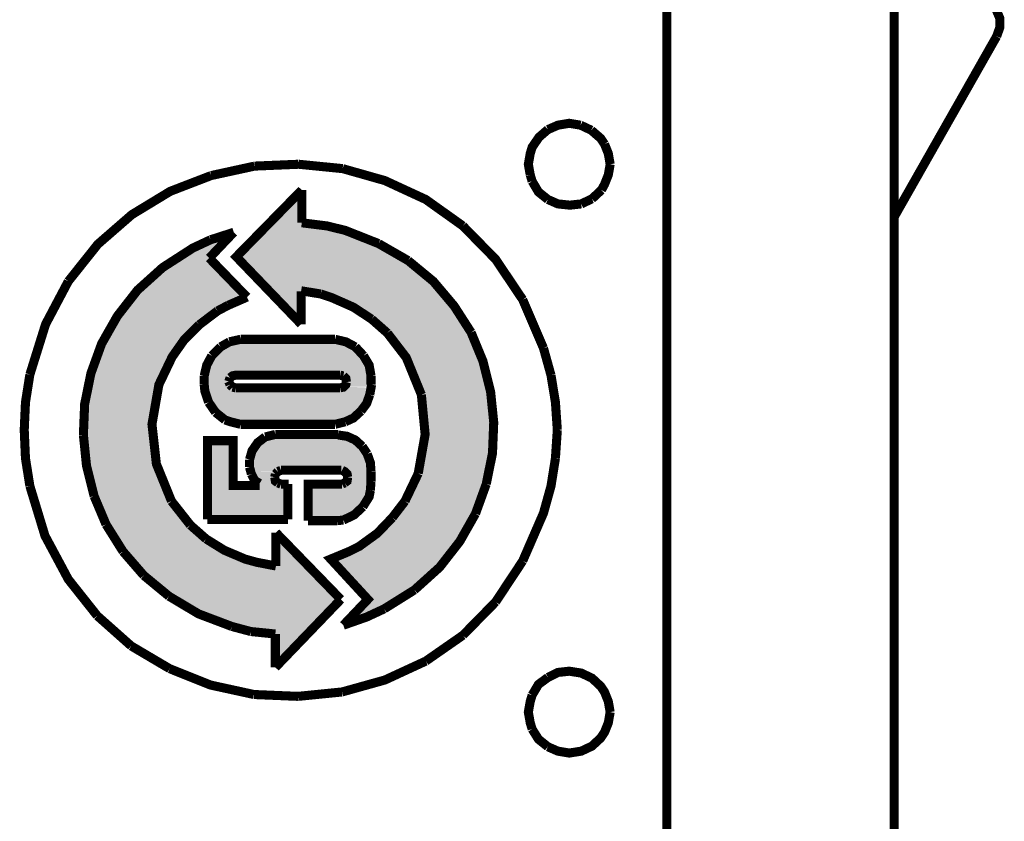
# Model space of a CAD drawing. Header units: inches. Extents: x -28.4 to 11.2, y 24.4 to 41.4.
# Tile 14 of 16: x -13.8 to -12.9, y 33 to 33.8. Entities that reach past the tile are written whole.
import ezdxf

# ---------------------------------------------------------------- set-up
doc = ezdxf.new("R2010")
doc.units = ezdxf.units.IN
doc.header["$LTSCALE"] = 1.87
doc.header["$MEASUREMENT"] = 0
doc.layers.get('0').update_dxf_attribs({"linetype": 'CONTINUOUS'})

msp = doc.modelspace()

# ---------------------------------------------------------------- hatches: boundary and pattern name
at = {"linetype": 'Continuous'}
for points in [[(-13.5741, 33.57393), (-13.60479, 33.57393), (-13.5741, 33.60521), (-13.5741, 33.57393)], [(-13.55108, 33.57098), (-13.60773, 33.57098), (-13.60479, 33.57393), (-13.55108, 33.57098)], [(-13.55108, 33.57098), (-13.60479, 33.57393), (-13.5741, 33.57393), (-13.55108, 33.57098)], [(-13.63784, 33.56506), (-13.64494, 33.558), (-13.66026, 33.558), (-13.63784, 33.56506)], [(-13.50621, 33.5568), (-13.62192, 33.5568), (-13.61305, 33.56506), (-13.50621, 33.5568)], [(-13.52866, 33.56506), (-13.61305, 33.56506), (-13.60773, 33.57098), (-13.52866, 33.56506)], [(-13.50621, 33.5568), (-13.61305, 33.56506), (-13.52866, 33.56506), (-13.50621, 33.5568)], [(-13.52866, 33.56506), (-13.60773, 33.57098), (-13.55108, 33.57098), (-13.52866, 33.56506)], [(-13.65494, 33.54736), (-13.68151, 33.54736), (-13.66026, 33.558), (-13.65494, 33.54736)], [(-13.64494, 33.558), (-13.65494, 33.54736), (-13.66026, 33.558), (-13.64494, 33.558)], [(-13.48556, 33.54559), (-13.63252, 33.54559), (-13.62192, 33.5568), (-13.48556, 33.54559)], [(-13.48556, 33.54559), (-13.62192, 33.5568), (-13.50621, 33.5568), (-13.48556, 33.54559)], [(-13.66147, 33.54147), (-13.69038, 33.54147), (-13.68151, 33.54736), (-13.66147, 33.54147)], [(-13.65494, 33.54736), (-13.66147, 33.54147), (-13.68151, 33.54736), (-13.65494, 33.54736)], [(-13.48024, 33.54207), (-13.63607, 33.54207), (-13.63252, 33.54559), (-13.48024, 33.54207)], [(-13.48024, 33.54207), (-13.63252, 33.54559), (-13.48556, 33.54559), (-13.48024, 33.54207)], [(-13.65494, 33.53498), (-13.70098, 33.53498), (-13.69038, 33.54147), (-13.65494, 33.53498)], [(-13.65494, 33.53498), (-13.69038, 33.54147), (-13.66147, 33.54147), (-13.65494, 33.53498)], [(-13.46669, 33.53203), (-13.62663, 33.53203), (-13.63607, 33.54207), (-13.46669, 33.53203)], [(-13.46669, 33.53203), (-13.63607, 33.54207), (-13.48024, 33.54207), (-13.46669, 33.53203)], [(-13.64079, 33.52022), (-13.71869, 33.52022), (-13.70098, 33.53498), (-13.64079, 33.52022)], [(-13.64079, 33.52022), (-13.70098, 33.53498), (-13.65494, 33.53498), (-13.64079, 33.52022)], [(-13.44899, 33.51668), (-13.61188, 33.51668), (-13.62663, 33.53203), (-13.44899, 33.51668)], [(-13.44899, 33.51668), (-13.62663, 33.53203), (-13.46669, 33.53203), (-13.44899, 33.51668)], [(-13.62603, 33.5043), (-13.73344, 33.5043), (-13.71869, 33.52022), (-13.62603, 33.5043)], [(-13.62603, 33.5043), (-13.71869, 33.52022), (-13.64079, 33.52022), (-13.62603, 33.5043)], [(-13.44307, 33.51018), (-13.60539, 33.51018), (-13.61188, 33.51668), (-13.44307, 33.51018)], [(-13.44307, 33.51018), (-13.61188, 33.51668), (-13.44899, 33.51668), (-13.44307, 33.51018)], [(-13.57527, 33.50724), (-13.60244, 33.50724), (-13.60539, 33.51018), (-13.57527, 33.50724)], [(-13.57527, 33.50724), (-13.60539, 33.51018), (-13.57527, 33.51018), (-13.57527, 33.50724)], [(-13.44073, 33.50724), (-13.5564, 33.50724), (-13.57527, 33.51018), (-13.44073, 33.50724)], [(-13.44073, 33.50724), (-13.57527, 33.51018), (-13.44307, 33.51018), (-13.44073, 33.50724)], [(-13.64373, 33.4966), (-13.73936, 33.4966), (-13.73522, 33.50309), (-13.64373, 33.4966)], [(-13.62898, 33.50309), (-13.73522, 33.50309), (-13.73344, 33.5043), (-13.62898, 33.50309)], [(-13.62898, 33.50309), (-13.64373, 33.4966), (-13.73522, 33.50309), (-13.62898, 33.50309)], [(-13.62603, 33.5043), (-13.62898, 33.50309), (-13.73344, 33.5043), (-13.62603, 33.5043)], [(-13.57527, 33.50075), (-13.59712, 33.50075), (-13.60244, 33.50724), (-13.57527, 33.50075)], [(-13.57527, 33.50075), (-13.60244, 33.50724), (-13.57527, 33.50724), (-13.57527, 33.50075)], [(-13.57527, 33.49897), (-13.59418, 33.49897), (-13.59712, 33.50075), (-13.57527, 33.49897)], [(-13.57527, 33.49897), (-13.59712, 33.50075), (-13.57527, 33.50075), (-13.57527, 33.49897)], [(-13.57527, 33.49305), (-13.58886, 33.49305), (-13.59418, 33.49897), (-13.57527, 33.49305)], [(-13.57527, 33.49305), (-13.59418, 33.49897), (-13.57527, 33.49897), (-13.57527, 33.49305)], [(-13.43541, 33.50075), (-13.53987, 33.50075), (-13.5564, 33.50724), (-13.43541, 33.50075)], [(-13.43541, 33.50075), (-13.5564, 33.50724), (-13.44073, 33.50724), (-13.43541, 33.50075)], [(-13.43363, 33.49897), (-13.53455, 33.49897), (-13.53987, 33.50075), (-13.43363, 33.49897)], [(-13.43363, 33.49897), (-13.53987, 33.50075), (-13.43541, 33.50075), (-13.43363, 33.49897)], [(-13.43009, 33.49305), (-13.52274, 33.49305), (-13.53455, 33.49897), (-13.43009, 33.49305)], [(-13.43009, 33.49305), (-13.53455, 33.49897), (-13.43363, 33.49897), (-13.43009, 33.49305)], [(-13.65969, 33.48716), (-13.74646, 33.48716), (-13.73936, 33.4966), (-13.65969, 33.48716)], [(-13.64373, 33.4966), (-13.65969, 33.48716), (-13.73936, 33.4966), (-13.64373, 33.4966)], [(-13.57527, 33.48245), (-13.57882, 33.48245), (-13.58886, 33.49305), (-13.57527, 33.48245)], [(-13.57527, 33.48245), (-13.58886, 33.49305), (-13.57527, 33.49305), (-13.57527, 33.48245)], [(-13.42299, 33.48245), (-13.50798, 33.48245), (-13.52274, 33.49305), (-13.42299, 33.48245)], [(-13.42299, 33.48245), (-13.52274, 33.49305), (-13.43009, 33.49305), (-13.42299, 33.48245)], [(-13.67325, 33.47595), (-13.75352, 33.47595), (-13.7494, 33.48422), (-13.67325, 33.47595)], [(-13.66381, 33.48422), (-13.7494, 33.48422), (-13.74646, 33.48716), (-13.66381, 33.48422)], [(-13.66381, 33.48422), (-13.67325, 33.47595), (-13.7494, 33.48422), (-13.66381, 33.48422)], [(-13.65969, 33.48716), (-13.66381, 33.48422), (-13.74646, 33.48716), (-13.65969, 33.48716)], [(-13.57527, 33.4789), (-13.57882, 33.48245), (-13.57527, 33.4789)], [(-13.57527, 33.4789), (-13.57882, 33.48245), (-13.57527, 33.48245), (-13.57527, 33.4789)], [(-13.42065, 33.4789), (-13.50447, 33.4789), (-13.50798, 33.48245), (-13.42065, 33.4789)], [(-13.42065, 33.4789), (-13.50798, 33.48245), (-13.42299, 33.48245), (-13.42065, 33.4789)], [(-13.68506, 33.46357), (-13.76061, 33.46357), (-13.75352, 33.47595), (-13.68506, 33.46357)], [(-13.67325, 33.47595), (-13.68506, 33.46357), (-13.75352, 33.47595), (-13.67325, 33.47595)], [(-13.41593, 33.46946), (-13.49383, 33.46946), (-13.50326, 33.4789), (-13.41593, 33.46946)], [(-13.41593, 33.46946), (-13.50326, 33.4789), (-13.42065, 33.4789), (-13.41593, 33.46946)], [(-13.69687, 33.44704), (-13.7671, 33.44704), (-13.76061, 33.4618), (-13.69687, 33.44704)], [(-13.68623, 33.4618), (-13.76061, 33.4618), (-13.76061, 33.46357), (-13.68623, 33.4618)], [(-13.68506, 33.46357), (-13.68623, 33.4618), (-13.76061, 33.46357), (-13.68506, 33.46357)], [(-13.68623, 33.4618), (-13.69687, 33.44704), (-13.76061, 33.4618), (-13.68623, 33.4618)], [(-13.52394, 33.45765), (-13.65083, 33.45765), (-13.64256, 33.46297), (-13.52394, 33.45765)], [(-13.53338, 33.46297), (-13.64256, 33.46297), (-13.63196, 33.46474), (-13.53338, 33.46297)], [(-13.52394, 33.45765), (-13.64256, 33.46297), (-13.53338, 33.46297), (-13.52394, 33.45765)], [(-13.53338, 33.46297), (-13.63196, 33.46474), (-13.54342, 33.46474), (-13.53338, 33.46297)], [(-13.41001, 33.45825), (-13.48439, 33.45825), (-13.49383, 33.46946), (-13.41001, 33.45825)], [(-13.41001, 33.45825), (-13.49383, 33.46946), (-13.41593, 33.46946), (-13.41001, 33.45825)], [(-13.51625, 33.44999), (-13.65849, 33.44999), (-13.65083, 33.45765), (-13.51625, 33.44999)], [(-13.51625, 33.44999), (-13.65083, 33.45765), (-13.52394, 33.45765), (-13.51625, 33.44999)], [(-13.40944, 33.45588), (-13.48262, 33.45588), (-13.48439, 33.45825), (-13.40944, 33.45588)], [(-13.40944, 33.45588), (-13.48439, 33.45825), (-13.41001, 33.45825), (-13.40944, 33.45588)], [(-13.40295, 33.43995), (-13.47318, 33.43995), (-13.48262, 33.45588), (-13.40295, 33.43995)], [(-13.40295, 33.43995), (-13.48262, 33.45588), (-13.40944, 33.45588), (-13.40295, 33.43995)], [(-13.69981, 33.44112), (-13.76888, 33.44112), (-13.7671, 33.44704), (-13.69981, 33.44112)], [(-13.69687, 33.44704), (-13.69981, 33.44112), (-13.7671, 33.44704), (-13.69687, 33.44704)], [(-13.51153, 33.44055), (-13.66381, 33.44055), (-13.65849, 33.44999), (-13.51153, 33.44055)], [(-13.51153, 33.44055), (-13.65849, 33.44999), (-13.51625, 33.44999), (-13.51153, 33.44055)], [(-13.70453, 33.43108), (-13.77182, 33.43108), (-13.76888, 33.44112), (-13.70453, 33.43108)], [(-13.69981, 33.44112), (-13.70453, 33.43108), (-13.76888, 33.44112), (-13.69981, 33.44112)], [(-13.50919, 33.43169), (-13.66558, 33.43169), (-13.66381, 33.44055), (-13.50919, 33.43169)], [(-13.50919, 33.43169), (-13.66381, 33.44055), (-13.51153, 33.44055), (-13.50919, 33.43169)], [(-13.40235, 33.4364), (-13.47141, 33.4364), (-13.47318, 33.43995), (-13.40235, 33.4364)], [(-13.40235, 33.4364), (-13.47318, 33.43995), (-13.40295, 33.43995), (-13.40235, 33.4364)], [(-13.3988, 33.42225), (-13.46549, 33.42225), (-13.47141, 33.4364), (-13.3988, 33.42225)], [(-13.3988, 33.42225), (-13.47141, 33.4364), (-13.40235, 33.4364), (-13.3988, 33.42225)], [(-13.70868, 33.4193), (-13.77537, 33.4193), (-13.77182, 33.43108), (-13.70868, 33.4193)], [(-13.70453, 33.43108), (-13.70868, 33.4193), (-13.77182, 33.43108), (-13.70453, 33.43108)], [(-13.63784, 33.43108), (-13.66558, 33.43108), (-13.66558, 33.43169), (-13.63784, 33.43108)], [(-13.63667, 33.43169), (-13.63784, 33.43108), (-13.66558, 33.43169), (-13.63667, 33.43169)], [(-13.64196, 33.42874), (-13.66558, 33.42874), (-13.66558, 33.43108), (-13.64196, 33.42874)], [(-13.63962, 33.43108), (-13.64196, 33.42874), (-13.66558, 33.43108), (-13.63962, 33.43108)], [(-13.64316, 33.42519), (-13.66558, 33.42519), (-13.66558, 33.42874), (-13.64316, 33.42519)], [(-13.64196, 33.42874), (-13.64316, 33.42519), (-13.66558, 33.42874), (-13.64196, 33.42874)], [(-13.64196, 33.42225), (-13.66558, 33.42225), (-13.66558, 33.42519), (-13.64196, 33.42225)], [(-13.64196, 33.42225), (-13.66558, 33.42519), (-13.64316, 33.42519), (-13.64196, 33.42225)], [(-13.50919, 33.43108), (-13.53693, 33.43108), (-13.5381, 33.43169), (-13.50919, 33.43108)], [(-13.50919, 33.43108), (-13.5381, 33.43169), (-13.50919, 33.43169), (-13.50919, 33.43108)], [(-13.50919, 33.42874), (-13.53338, 33.42874), (-13.53572, 33.43108), (-13.50919, 33.42874)], [(-13.50919, 33.42874), (-13.53572, 33.43108), (-13.50919, 33.43108), (-13.50919, 33.42874)], [(-13.50919, 33.42519), (-13.53278, 33.42519), (-13.53338, 33.42874), (-13.50919, 33.42519)], [(-13.50919, 33.42519), (-13.53338, 33.42874), (-13.50919, 33.42874), (-13.50919, 33.42519)], [(-13.50919, 33.42225), (-13.53338, 33.42225), (-13.53278, 33.42519), (-13.50919, 33.42225)], [(-13.50919, 33.42225), (-13.53278, 33.42519), (-13.50919, 33.42519), (-13.50919, 33.42225)], [(-13.71102, 33.41338), (-13.77654, 33.41338), (-13.77537, 33.4193), (-13.71102, 33.41338)], [(-13.70868, 33.4193), (-13.71102, 33.41338), (-13.77537, 33.4193), (-13.70868, 33.4193)], [(-13.63962, 33.42048), (-13.66558, 33.42048), (-13.66558, 33.42225), (-13.63962, 33.42048)], [(-13.63962, 33.42048), (-13.66558, 33.42225), (-13.64196, 33.42225), (-13.63962, 33.42048)], [(-13.63667, 33.4193), (-13.66558, 33.4193), (-13.66558, 33.42048), (-13.63667, 33.4193)], [(-13.63667, 33.4193), (-13.66558, 33.42048), (-13.63962, 33.42048), (-13.63667, 33.4193)], [(-13.51096, 33.41338), (-13.66441, 33.41338), (-13.66558, 33.4193), (-13.51096, 33.41338)], [(-13.50976, 33.4193), (-13.51096, 33.41338), (-13.66558, 33.4193), (-13.50976, 33.4193)], [(-13.50976, 33.4193), (-13.5381, 33.4193), (-13.53572, 33.42048), (-13.50976, 33.4193)], [(-13.50919, 33.42048), (-13.53572, 33.42048), (-13.53338, 33.42225), (-13.50919, 33.42048)], [(-13.50919, 33.42048), (-13.53338, 33.42225), (-13.50919, 33.42225), (-13.50919, 33.42048)], [(-13.39646, 33.41338), (-13.46315, 33.41338), (-13.46549, 33.42225), (-13.39646, 33.41338)], [(-13.39646, 33.41338), (-13.46549, 33.42225), (-13.3988, 33.42225), (-13.39646, 33.41338)], [(-13.71397, 33.39628), (-13.77892, 33.39628), (-13.77654, 33.41338), (-13.71397, 33.39628)], [(-13.71102, 33.41338), (-13.71397, 33.39628), (-13.77654, 33.41338), (-13.71102, 33.41338)], [(-13.5133, 33.40455), (-13.66147, 33.40455), (-13.66441, 33.41338), (-13.5133, 33.40455)], [(-13.51096, 33.41338), (-13.5133, 33.40455), (-13.66441, 33.41338), (-13.51096, 33.41338)], [(-13.39586, 33.40455), (-13.46077, 33.40455), (-13.46315, 33.41338), (-13.39586, 33.40455)], [(-13.39586, 33.40455), (-13.46315, 33.41338), (-13.39646, 33.41338), (-13.39586, 33.40455)], [(-13.51923, 33.39745), (-13.65555, 33.39745), (-13.66147, 33.40455), (-13.51923, 33.39745)], [(-13.5133, 33.40455), (-13.51923, 33.39745), (-13.66147, 33.40455), (-13.5133, 33.40455)], [(-13.52629, 33.39096), (-13.64845, 33.39096), (-13.65555, 33.39745), (-13.52629, 33.39096)], [(-13.51923, 33.39745), (-13.52629, 33.39096), (-13.65555, 33.39745), (-13.51923, 33.39745)], [(-13.39468, 33.39036), (-13.4596, 33.39036), (-13.46077, 33.40455), (-13.39468, 33.39036)], [(-13.39468, 33.39036), (-13.46077, 33.40455), (-13.39586, 33.40455), (-13.39468, 33.39036)], [(-13.71397, 33.39451), (-13.77892, 33.39451), (-13.77892, 33.39628), (-13.71397, 33.39451)], [(-13.71397, 33.39451), (-13.77892, 33.39628), (-13.71397, 33.39628), (-13.71397, 33.39451)], [(-13.71457, 33.37621), (-13.77892, 33.37621), (-13.77892, 33.39451), (-13.71457, 33.37621)], [(-13.71397, 33.39451), (-13.71457, 33.37621), (-13.77892, 33.39451), (-13.71397, 33.39451)], [(-13.53398, 33.38742), (-13.64079, 33.38742), (-13.64845, 33.39096), (-13.53398, 33.38742)], [(-13.52629, 33.39096), (-13.53398, 33.38742), (-13.64845, 33.39096), (-13.52629, 33.39096)], [(-13.54342, 33.38564), (-13.63196, 33.38564), (-13.64079, 33.38742), (-13.54342, 33.38564)], [(-13.53398, 33.38742), (-13.54342, 33.38564), (-13.64079, 33.38742), (-13.53398, 33.38742)], [(-13.39468, 33.38625), (-13.459, 33.38625), (-13.4596, 33.39036), (-13.39468, 33.38625)], [(-13.39468, 33.38625), (-13.4596, 33.39036), (-13.39468, 33.39036), (-13.39468, 33.38625)], [(-13.39525, 33.36794), (-13.4596, 33.36794), (-13.459, 33.38625), (-13.39525, 33.36794)], [(-13.39468, 33.38625), (-13.39525, 33.36794), (-13.459, 33.38625), (-13.39468, 33.38625)], [(-13.71397, 33.37266), (-13.77892, 33.37266), (-13.77892, 33.37621), (-13.71397, 33.37266)], [(-13.71397, 33.37266), (-13.77892, 33.37621), (-13.71457, 33.37621), (-13.71397, 33.37266)], [(-13.7128, 33.3579), (-13.77771, 33.3579), (-13.77892, 33.37266), (-13.7128, 33.3579)], [(-13.7128, 33.3579), (-13.77892, 33.37266), (-13.71397, 33.37266), (-13.7128, 33.3579)], [(-13.63902, 33.36854), (-13.66264, 33.36854), (-13.66264, 33.36972), (-13.63902, 33.36854)], [(-13.63902, 33.36854), (-13.66264, 33.36972), (-13.63902, 33.36972), (-13.63902, 33.36854)], [(-13.52097, 33.36854), (-13.61543, 33.36854), (-13.61305, 33.36972), (-13.52097, 33.36854)], [(-13.52334, 33.36972), (-13.61305, 33.36972), (-13.61188, 33.37032), (-13.52334, 33.36972)], [(-13.52097, 33.36854), (-13.61305, 33.36972), (-13.52334, 33.36972), (-13.52097, 33.36854)], [(-13.52394, 33.37032), (-13.61188, 33.37032), (-13.60833, 33.37326), (-13.52394, 33.37032)], [(-13.52334, 33.36972), (-13.61188, 33.37032), (-13.52394, 33.37032), (-13.52334, 33.36972)], [(-13.52983, 33.37326), (-13.60833, 33.37326), (-13.60479, 33.37443), (-13.52983, 33.37326)], [(-13.52394, 33.37032), (-13.60833, 33.37326), (-13.52983, 33.37326), (-13.52394, 33.37032)], [(-13.53161, 33.37443), (-13.60479, 33.37443), (-13.59946, 33.3756), (-13.53161, 33.37443)], [(-13.52983, 33.37326), (-13.60479, 33.37443), (-13.53161, 33.37443), (-13.52983, 33.37326)], [(-13.53161, 33.37443), (-13.59946, 33.3756), (-13.54047, 33.3756), (-13.53161, 33.37443)], [(-13.63902, 33.365), (-13.66264, 33.365), (-13.66264, 33.36854), (-13.63902, 33.365)], [(-13.63902, 33.365), (-13.66264, 33.36854), (-13.63902, 33.36854), (-13.63902, 33.365)], [(-13.63902, 33.36085), (-13.66264, 33.36085), (-13.66264, 33.365), (-13.63902, 33.36085)], [(-13.63902, 33.36085), (-13.66264, 33.365), (-13.63902, 33.365), (-13.63902, 33.36085)], [(-13.63902, 33.3579), (-13.66264, 33.3579), (-13.66264, 33.36085), (-13.63902, 33.3579)], [(-13.63902, 33.3579), (-13.66264, 33.36085), (-13.63902, 33.36085), (-13.63902, 33.3579)], [(-13.51273, 33.3579), (-13.62192, 33.3579), (-13.62131, 33.36085), (-13.51273, 33.3579)], [(-13.51508, 33.36085), (-13.62131, 33.36085), (-13.61837, 33.365), (-13.51508, 33.36085)], [(-13.51273, 33.3579), (-13.62131, 33.36085), (-13.51508, 33.36085), (-13.51273, 33.3579)], [(-13.51802, 33.365), (-13.61837, 33.365), (-13.61543, 33.36854), (-13.51802, 33.365)], [(-13.51508, 33.36085), (-13.61837, 33.365), (-13.51802, 33.365), (-13.51508, 33.36085)], [(-13.51802, 33.365), (-13.61543, 33.36854), (-13.52097, 33.36854), (-13.51802, 33.365)], [(-13.39703, 33.34964), (-13.46254, 33.34964), (-13.4596, 33.36617), (-13.39703, 33.34964)], [(-13.39525, 33.36617), (-13.4596, 33.36617), (-13.4596, 33.36794), (-13.39525, 33.36617)], [(-13.39525, 33.36617), (-13.4596, 33.36794), (-13.39525, 33.36794), (-13.39525, 33.36617)], [(-13.39525, 33.36617), (-13.39703, 33.34964), (-13.4596, 33.36617), (-13.39525, 33.36617)], [(-13.71045, 33.34964), (-13.77714, 33.34964), (-13.77771, 33.3579), (-13.71045, 33.34964)], [(-13.71045, 33.34964), (-13.77771, 33.3579), (-13.7128, 33.3579), (-13.71045, 33.34964)], [(-13.63902, 33.35201), (-13.66264, 33.35201), (-13.66264, 33.3579), (-13.63902, 33.35201)], [(-13.63902, 33.35201), (-13.66264, 33.3579), (-13.63902, 33.3579), (-13.63902, 33.35201)], [(-13.63902, 33.34964), (-13.66264, 33.34964), (-13.66264, 33.35201), (-13.63902, 33.34964)], [(-13.63902, 33.34964), (-13.66264, 33.35201), (-13.63902, 33.35201), (-13.63902, 33.34964)], [(-13.51096, 33.35201), (-13.62309, 33.35201), (-13.62192, 33.3579), (-13.51096, 33.35201)], [(-13.50976, 33.34964), (-13.62309, 33.34964), (-13.62309, 33.35201), (-13.50976, 33.34964)], [(-13.50976, 33.34964), (-13.62309, 33.35201), (-13.51096, 33.35201), (-13.50976, 33.34964)], [(-13.51096, 33.35201), (-13.62192, 33.3579), (-13.51273, 33.3579), (-13.51096, 33.35201)], [(-13.70808, 33.3402), (-13.77477, 33.3402), (-13.77714, 33.34964), (-13.70808, 33.3402)], [(-13.70808, 33.3402), (-13.77714, 33.34964), (-13.71045, 33.34964), (-13.70808, 33.3402)], [(-13.63902, 33.34492), (-13.66264, 33.34492), (-13.66264, 33.34964), (-13.63902, 33.34492)], [(-13.63902, 33.34492), (-13.66264, 33.34964), (-13.63902, 33.34964), (-13.63902, 33.34492)], [(-13.63902, 33.34258), (-13.66264, 33.34258), (-13.66264, 33.34492), (-13.63902, 33.34258)], [(-13.63902, 33.34258), (-13.66264, 33.34492), (-13.63902, 33.34492), (-13.63902, 33.34258)], [(-13.63902, 33.34137), (-13.66264, 33.34137), (-13.66264, 33.34258), (-13.63902, 33.34137)], [(-13.63902, 33.34137), (-13.66264, 33.34258), (-13.63902, 33.34258), (-13.63902, 33.34137)], [(-13.63902, 33.34081), (-13.66264, 33.34081), (-13.66264, 33.34137), (-13.63902, 33.34081)], [(-13.63902, 33.34081), (-13.66264, 33.34137), (-13.63902, 33.34137), (-13.63902, 33.34081)], [(-13.50919, 33.34492), (-13.62309, 33.34492), (-13.62309, 33.34964), (-13.50919, 33.34492)], [(-13.50919, 33.34492), (-13.62309, 33.34964), (-13.50976, 33.34964), (-13.50919, 33.34492)], [(-13.50919, 33.34258), (-13.62249, 33.34258), (-13.62309, 33.34492), (-13.50919, 33.34258)], [(-13.50919, 33.34258), (-13.62309, 33.34492), (-13.50919, 33.34492), (-13.50919, 33.34258)], [(-13.59652, 33.34137), (-13.62249, 33.34137), (-13.62249, 33.34258), (-13.59652, 33.34137)], [(-13.59297, 33.34258), (-13.59652, 33.34137), (-13.62249, 33.34258), (-13.59297, 33.34258)], [(-13.59712, 33.34081), (-13.62249, 33.34081), (-13.62249, 33.34137), (-13.59712, 33.34081)], [(-13.50919, 33.34137), (-13.53572, 33.34137), (-13.5387, 33.34258), (-13.50919, 33.34137)], [(-13.50919, 33.34137), (-13.5387, 33.34258), (-13.50919, 33.34258), (-13.50919, 33.34137)], [(-13.50919, 33.34081), (-13.53455, 33.34081), (-13.53572, 33.34137), (-13.50919, 33.34081)], [(-13.50919, 33.34081), (-13.53572, 33.34137), (-13.50919, 33.34137), (-13.50919, 33.34081)], [(-13.40174, 33.33254), (-13.46903, 33.33254), (-13.46492, 33.34375), (-13.40174, 33.33254)], [(-13.39823, 33.34375), (-13.46492, 33.34375), (-13.46254, 33.34964), (-13.39823, 33.34375)], [(-13.39823, 33.34375), (-13.40174, 33.33254), (-13.46492, 33.34375), (-13.39823, 33.34375)], [(-13.39703, 33.34964), (-13.39823, 33.34375), (-13.46254, 33.34964), (-13.39703, 33.34964)], [(-13.70276, 33.32605), (-13.77122, 33.32605), (-13.77477, 33.3402), (-13.70276, 33.32605)], [(-13.70276, 33.32605), (-13.77477, 33.3402), (-13.70808, 33.3402), (-13.70276, 33.32605)], [(-13.63902, 33.3396), (-13.66264, 33.3396), (-13.66264, 33.34081), (-13.63902, 33.3396)], [(-13.63902, 33.3396), (-13.66264, 33.34081), (-13.63902, 33.34081), (-13.63902, 33.3396)], [(-13.63902, 33.33903), (-13.66264, 33.33903), (-13.66264, 33.3396), (-13.63902, 33.33903)], [(-13.63902, 33.33903), (-13.66264, 33.3396), (-13.63902, 33.3396), (-13.63902, 33.33903)], [(-13.63902, 33.33609), (-13.66264, 33.33609), (-13.66264, 33.33903), (-13.63902, 33.33609)], [(-13.63902, 33.33609), (-13.66264, 33.33903), (-13.63902, 33.33903), (-13.63902, 33.33609)], [(-13.63902, 33.33311), (-13.66264, 33.33311), (-13.66264, 33.33609), (-13.63902, 33.33311)], [(-13.63902, 33.33311), (-13.66264, 33.33609), (-13.63902, 33.33609), (-13.63902, 33.33311)], [(-13.63902, 33.33254), (-13.66264, 33.33254), (-13.66264, 33.33311), (-13.63902, 33.33254)], [(-13.63902, 33.33254), (-13.66264, 33.33311), (-13.63902, 33.33311), (-13.63902, 33.33254)], [(-13.63902, 33.3296), (-13.66264, 33.3296), (-13.66264, 33.33254), (-13.63902, 33.3296)], [(-13.63902, 33.3296), (-13.66264, 33.33254), (-13.63902, 33.33254), (-13.63902, 33.3296)], [(-13.59946, 33.3396), (-13.62249, 33.3396), (-13.62249, 33.34081), (-13.59946, 33.3396)], [(-13.59712, 33.34081), (-13.59946, 33.3396), (-13.62249, 33.34081), (-13.59712, 33.34081)], [(-13.59946, 33.33903), (-13.62192, 33.33903), (-13.62249, 33.3396), (-13.59946, 33.33903)], [(-13.59946, 33.33903), (-13.62249, 33.3396), (-13.59946, 33.3396), (-13.59946, 33.33903)], [(-13.60007, 33.33609), (-13.62014, 33.33609), (-13.62192, 33.33903), (-13.60007, 33.33609)], [(-13.59946, 33.33903), (-13.60007, 33.33609), (-13.62192, 33.33903), (-13.59946, 33.33903)], [(-13.59946, 33.33311), (-13.61897, 33.33311), (-13.62014, 33.33609), (-13.59946, 33.33311)], [(-13.59946, 33.33311), (-13.62014, 33.33609), (-13.60007, 33.33609), (-13.59946, 33.33311)], [(-13.59946, 33.33254), (-13.61777, 33.33254), (-13.61897, 33.33311), (-13.59946, 33.33254)], [(-13.59946, 33.33254), (-13.61897, 33.33311), (-13.59946, 33.33311), (-13.59946, 33.33254)], [(-13.59652, 33.3296), (-13.61482, 33.3296), (-13.61777, 33.33254), (-13.59652, 33.3296)], [(-13.59652, 33.3296), (-13.61777, 33.33254), (-13.59946, 33.33254), (-13.59652, 33.3296)], [(-13.50919, 33.3296), (-13.53572, 33.3296), (-13.53278, 33.33254), (-13.50919, 33.3296)], [(-13.50919, 33.3396), (-13.53278, 33.3396), (-13.53455, 33.34081), (-13.50919, 33.3396)], [(-13.50919, 33.3396), (-13.53455, 33.34081), (-13.50919, 33.34081), (-13.50919, 33.3396)], [(-13.50919, 33.33903), (-13.53278, 33.33903), (-13.53278, 33.3396), (-13.50919, 33.33903)], [(-13.50919, 33.33903), (-13.53278, 33.3396), (-13.50919, 33.3396), (-13.50919, 33.33903)], [(-13.50919, 33.33609), (-13.531, 33.33609), (-13.53278, 33.33903), (-13.50919, 33.33609)], [(-13.50919, 33.33609), (-13.53278, 33.33903), (-13.50919, 33.33903), (-13.50919, 33.33609)], [(-13.50919, 33.33254), (-13.53278, 33.33254), (-13.53161, 33.33311), (-13.50919, 33.33254)], [(-13.50919, 33.3296), (-13.53278, 33.33254), (-13.50919, 33.33254), (-13.50919, 33.3296)], [(-13.50919, 33.33311), (-13.53161, 33.33311), (-13.531, 33.33609), (-13.50919, 33.33311)], [(-13.50919, 33.33254), (-13.53161, 33.33311), (-13.50919, 33.33311), (-13.50919, 33.33254)], [(-13.50919, 33.33311), (-13.531, 33.33609), (-13.50919, 33.33609), (-13.50919, 33.33311)], [(-13.40472, 33.32133), (-13.47435, 33.32133), (-13.46903, 33.33254), (-13.40472, 33.32133)], [(-13.40174, 33.33254), (-13.40472, 33.32133), (-13.46903, 33.33254), (-13.40174, 33.33254)], [(-13.70098, 33.32307), (-13.77065, 33.32307), (-13.77122, 33.32605), (-13.70098, 33.32307)], [(-13.70098, 33.32307), (-13.77122, 33.32605), (-13.70276, 33.32605), (-13.70098, 33.32307)], [(-13.69095, 33.30714), (-13.76473, 33.30714), (-13.77065, 33.32307), (-13.69095, 33.30714)], [(-13.69095, 33.30714), (-13.77065, 33.32307), (-13.70098, 33.32307), (-13.69095, 33.30714)], [(-13.63902, 33.32782), (-13.66264, 33.32782), (-13.66264, 33.3296), (-13.63902, 33.32782)], [(-13.63902, 33.32782), (-13.66264, 33.3296), (-13.63902, 33.3296), (-13.63902, 33.32782)], [(-13.58708, 33.32307), (-13.66264, 33.32307), (-13.66264, 33.32782), (-13.58708, 33.32307)], [(-13.58708, 33.32307), (-13.66264, 33.32782), (-13.58708, 33.32782), (-13.58708, 33.32307)], [(-13.58708, 33.31484), (-13.66264, 33.31484), (-13.66264, 33.32307), (-13.58708, 33.31484)], [(-13.58708, 33.31484), (-13.66264, 33.32307), (-13.58708, 33.32307), (-13.58708, 33.31484)], [(-13.58708, 33.32782), (-13.61422, 33.32782), (-13.61422, 33.3296), (-13.58708, 33.32782)], [(-13.58708, 33.32782), (-13.61422, 33.3296), (-13.58708, 33.3296), (-13.58708, 33.32782)], [(-13.50919, 33.32782), (-13.56878, 33.32782), (-13.56878, 33.3296), (-13.50919, 33.32782)], [(-13.50919, 33.32782), (-13.56878, 33.3296), (-13.50919, 33.3296), (-13.50919, 33.32782)], [(-13.50976, 33.32307), (-13.56878, 33.32307), (-13.56878, 33.32782), (-13.50976, 33.32307)], [(-13.50919, 33.32782), (-13.50976, 33.32307), (-13.56878, 33.32782), (-13.50919, 33.32782)], [(-13.51273, 33.31484), (-13.56878, 33.31484), (-13.56878, 33.32307), (-13.51273, 33.31484)], [(-13.50976, 33.32307), (-13.51273, 33.31484), (-13.56878, 33.32307), (-13.50976, 33.32307)], [(-13.58708, 33.30775), (-13.66264, 33.30775), (-13.66264, 33.31484), (-13.58708, 33.30775)], [(-13.58708, 33.30775), (-13.66264, 33.31484), (-13.58708, 33.31484), (-13.58708, 33.30775)], [(-13.51802, 33.30775), (-13.56878, 33.30775), (-13.56878, 33.31484), (-13.51802, 33.30775)], [(-13.51273, 33.31484), (-13.51802, 33.30775), (-13.56878, 33.31484), (-13.51273, 33.31484)], [(-13.41299, 33.30065), (-13.48734, 33.30065), (-13.47673, 33.31541), (-13.41299, 33.30065)], [(-13.4065, 33.31541), (-13.47673, 33.31541), (-13.47435, 33.32133), (-13.4065, 33.31541)], [(-13.4065, 33.31541), (-13.41299, 33.30065), (-13.47673, 33.31541), (-13.4065, 33.31541)], [(-13.40472, 33.32133), (-13.4065, 33.31541), (-13.47435, 33.32133), (-13.40472, 33.32133)], [(-13.68921, 33.3042), (-13.76356, 33.3042), (-13.76473, 33.30714), (-13.68921, 33.3042)], [(-13.68921, 33.3042), (-13.76473, 33.30714), (-13.69095, 33.30714), (-13.68921, 33.3042)], [(-13.58708, 33.30125), (-13.66264, 33.30125), (-13.66264, 33.30775), (-13.58708, 33.30125)], [(-13.58708, 33.30125), (-13.66264, 33.30775), (-13.58708, 33.30775), (-13.58708, 33.30125)], [(-13.52394, 33.30125), (-13.56878, 33.30125), (-13.56878, 33.30775), (-13.52394, 33.30125)], [(-13.51802, 33.30775), (-13.52394, 33.30125), (-13.56878, 33.30775), (-13.51802, 33.30775)], [(-13.67974, 33.29239), (-13.75767, 33.29239), (-13.76356, 33.3042), (-13.67974, 33.29239)], [(-13.67974, 33.29239), (-13.76356, 33.3042), (-13.68921, 33.3042), (-13.67974, 33.29239)], [(-13.58708, 33.29711), (-13.66264, 33.29711), (-13.66264, 33.30125), (-13.58708, 33.29711)], [(-13.58708, 33.29711), (-13.66264, 33.30125), (-13.58708, 33.30125), (-13.58708, 33.29711)], [(-13.58708, 33.29654), (-13.66264, 33.29654), (-13.66264, 33.29711), (-13.58708, 33.29654)], [(-13.58708, 33.29654), (-13.66264, 33.29711), (-13.58708, 33.29711), (-13.58708, 33.29654)], [(-13.53278, 33.29711), (-13.56878, 33.29711), (-13.56878, 33.30125), (-13.53278, 33.29711)], [(-13.52394, 33.30125), (-13.53278, 33.29711), (-13.56878, 33.30125), (-13.52394, 33.30125)], [(-13.53455, 33.29654), (-13.56878, 33.29654), (-13.56878, 33.29711), (-13.53455, 33.29654)], [(-13.53278, 33.29711), (-13.53455, 33.29654), (-13.56878, 33.29711), (-13.53278, 33.29711)], [(-13.54104, 33.29476), (-13.56878, 33.29476), (-13.56878, 33.29654), (-13.54104, 33.29476)], [(-13.53455, 33.29654), (-13.54104, 33.29476), (-13.56878, 33.29654), (-13.53455, 33.29654)], [(-13.42005, 33.2865), (-13.50032, 33.2865), (-13.48851, 33.29888), (-13.42005, 33.2865)], [(-13.41299, 33.29888), (-13.48851, 33.29888), (-13.48734, 33.30065), (-13.41299, 33.29888)], [(-13.41299, 33.29888), (-13.42005, 33.2865), (-13.48851, 33.29888), (-13.41299, 33.29888)], [(-13.41299, 33.29888), (-13.48734, 33.30065), (-13.41299, 33.30065), (-13.41299, 33.29888)], [(-13.6703, 33.28355), (-13.75295, 33.28355), (-13.75767, 33.29239), (-13.6703, 33.28355)], [(-13.6703, 33.28355), (-13.75767, 33.29239), (-13.67974, 33.29239), (-13.6703, 33.28355)], [(-13.42477, 33.27884), (-13.50976, 33.27884), (-13.50032, 33.2865), (-13.42477, 33.27884)], [(-13.42005, 33.2865), (-13.42477, 33.27884), (-13.50032, 33.2865), (-13.42005, 33.2865)], [(-13.66619, 33.28001), (-13.75057, 33.28001), (-13.75295, 33.28355), (-13.66619, 33.28001)], [(-13.66619, 33.28001), (-13.75295, 33.28355), (-13.66913, 33.28355), (-13.66619, 33.28001)], [(-13.65083, 33.26937), (-13.74348, 33.26937), (-13.75057, 33.28001), (-13.65083, 33.26937)], [(-13.65083, 33.26937), (-13.75057, 33.28001), (-13.66619, 33.28001), (-13.65083, 33.26937)], [(-13.59475, 33.28001), (-13.59829, 33.28001), (-13.59829, 33.28355), (-13.59475, 33.28001)], [(-13.58471, 33.26937), (-13.59829, 33.26937), (-13.59829, 33.28001), (-13.58471, 33.26937)], [(-13.58471, 33.26937), (-13.59829, 33.28001), (-13.59475, 33.28001), (-13.58471, 33.26937)], [(-13.42714, 33.27469), (-13.51391, 33.27469), (-13.50976, 33.27884), (-13.42714, 33.27469)], [(-13.42477, 33.27884), (-13.42714, 33.27469), (-13.50976, 33.27884), (-13.42477, 33.27884)], [(-13.63902, 33.26348), (-13.73993, 33.26348), (-13.74348, 33.26937), (-13.63902, 33.26348)], [(-13.63902, 33.26348), (-13.74348, 33.26937), (-13.65083, 33.26937), (-13.63902, 33.26348)], [(-13.57942, 33.26348), (-13.59829, 33.26348), (-13.59829, 33.26937), (-13.57942, 33.26348)], [(-13.57942, 33.26348), (-13.59829, 33.26937), (-13.58471, 33.26937), (-13.57942, 33.26348)], [(-13.43424, 33.26585), (-13.53044, 33.26585), (-13.51391, 33.27469), (-13.43424, 33.26585)], [(-13.42714, 33.27469), (-13.43424, 33.26585), (-13.51391, 33.27469), (-13.42714, 33.27469)], [(-13.6349, 33.2617), (-13.73819, 33.2617), (-13.73993, 33.26348), (-13.6349, 33.2617)], [(-13.6349, 33.2617), (-13.73993, 33.26348), (-13.63902, 33.26348), (-13.6349, 33.2617)], [(-13.6172, 33.25582), (-13.73287, 33.25582), (-13.73819, 33.2617), (-13.6172, 33.25582)], [(-13.6172, 33.25582), (-13.73819, 33.2617), (-13.6349, 33.2617), (-13.6172, 33.25582)], [(-13.57705, 33.2617), (-13.59829, 33.2617), (-13.59829, 33.26348), (-13.57705, 33.2617)], [(-13.57705, 33.2617), (-13.59829, 33.26348), (-13.57942, 33.26348), (-13.57705, 33.2617)], [(-13.57173, 33.25582), (-13.59829, 33.25582), (-13.59829, 33.2617), (-13.57173, 33.25582)], [(-13.57173, 33.25582), (-13.59829, 33.2617), (-13.57705, 33.2617), (-13.57173, 33.25582)], [(-13.44012, 33.25876), (-13.54753, 33.25876), (-13.54459, 33.25933), (-13.44012, 33.25876)], [(-13.45488, 33.24223), (-13.53278, 33.24223), (-13.54753, 33.25876), (-13.45488, 33.24223)], [(-13.44012, 33.25876), (-13.45488, 33.24223), (-13.54753, 33.25876), (-13.44012, 33.25876)], [(-13.43835, 33.25933), (-13.54459, 33.25933), (-13.53044, 33.26585), (-13.43835, 33.25933)], [(-13.43835, 33.25933), (-13.44012, 33.25876), (-13.54459, 33.25933), (-13.43835, 33.25933)], [(-13.43424, 33.26585), (-13.43835, 33.25933), (-13.53044, 33.26585), (-13.43424, 33.26585)], [(-13.59829, 33.25227), (-13.7305, 33.25227), (-13.73287, 33.25582), (-13.59829, 33.25227)], [(-13.59829, 33.25227), (-13.73287, 33.25582), (-13.6172, 33.25582), (-13.59829, 33.25227)], [(-13.56172, 33.24578), (-13.72461, 33.24578), (-13.7305, 33.25227), (-13.56172, 33.24578)], [(-13.56172, 33.24578), (-13.7305, 33.25227), (-13.56821, 33.25227), (-13.56172, 33.24578)], [(-13.56821, 33.25227), (-13.59829, 33.25227), (-13.59829, 33.25582), (-13.56821, 33.25227)], [(-13.56821, 33.25227), (-13.59829, 33.25582), (-13.57173, 33.25582), (-13.56821, 33.25227)], [(-13.54696, 33.23042), (-13.70691, 33.23042), (-13.72461, 33.24578), (-13.54696, 33.23042)], [(-13.54696, 33.23042), (-13.72461, 33.24578), (-13.56172, 33.24578), (-13.54696, 33.23042)], [(-13.47258, 33.22747), (-13.51862, 33.22747), (-13.53278, 33.24223), (-13.47258, 33.22747)], [(-13.45488, 33.24223), (-13.47258, 33.22747), (-13.53278, 33.24223), (-13.45488, 33.24223)], [(-13.5375, 33.22098), (-13.69332, 33.22098), (-13.70691, 33.23042), (-13.5375, 33.22098)], [(-13.5375, 33.22098), (-13.70691, 33.23042), (-13.54696, 33.23042), (-13.5375, 33.22098)], [(-13.48322, 33.22098), (-13.51273, 33.22098), (-13.51862, 33.22747), (-13.48322, 33.22098)], [(-13.47258, 33.22747), (-13.48322, 33.22098), (-13.51862, 33.22747), (-13.47258, 33.22747)], [(-13.54104, 33.21683), (-13.688, 33.21683), (-13.69332, 33.22098), (-13.54104, 33.21683)], [(-13.5375, 33.22098), (-13.54104, 33.21683), (-13.69332, 33.22098), (-13.5375, 33.22098)], [(-13.55225, 33.20562), (-13.66736, 33.20562), (-13.688, 33.21683), (-13.55225, 33.20562)], [(-13.54104, 33.21683), (-13.55225, 33.20562), (-13.688, 33.21683), (-13.54104, 33.21683)], [(-13.5133, 33.20505), (-13.52866, 33.20505), (-13.51862, 33.21509), (-13.5133, 33.20505)], [(-13.49206, 33.21509), (-13.51862, 33.21509), (-13.51273, 33.22098), (-13.49206, 33.21509)], [(-13.49206, 33.21509), (-13.5133, 33.20505), (-13.51862, 33.21509), (-13.49206, 33.21509)], [(-13.48322, 33.22098), (-13.49206, 33.21509), (-13.51273, 33.22098), (-13.48322, 33.22098)], [(-13.55995, 33.19736), (-13.64494, 33.19736), (-13.66736, 33.20562), (-13.55995, 33.19736)], [(-13.55225, 33.20562), (-13.55995, 33.19736), (-13.66736, 33.20562), (-13.55225, 33.20562)], [(-13.5133, 33.20505), (-13.53572, 33.19736), (-13.52866, 33.20505), (-13.5133, 33.20505)], [(-13.56584, 33.19147), (-13.62249, 33.19147), (-13.64494, 33.19736), (-13.56584, 33.19147)], [(-13.55995, 33.19736), (-13.56584, 33.19147), (-13.64494, 33.19736), (-13.55995, 33.19736)], [(-13.56878, 33.18853), (-13.59946, 33.18853), (-13.62249, 33.19147), (-13.56878, 33.18853)], [(-13.56584, 33.19147), (-13.56878, 33.18853), (-13.62249, 33.19147), (-13.56584, 33.19147)], [(-13.56878, 33.18853), (-13.59946, 33.15724), (-13.59946, 33.18853), (-13.56878, 33.18853)]]:
    msp.add_hatch(color=256, dxfattribs=at).paths.add_polyline_path(points)

# ---------------------------------------------------------------- linework, layer by layer
at = {"const_width": 0.0085}
for points in [[(-13.23237, 31.76199), (-13.23237, 34.98159)], [(-12.92309, 33.74863), (-12.92014, 33.75689), (-12.92014, 33.76576), (-12.92369, 33.77402), (-12.92958, 33.78051)], [(-13.01929, 33.77991), (-13.01929, 32.80075)], [(-13.01929, 33.57925), (-12.92309, 33.74863)], [(-13.34392, 33.66129), (-13.35219, 33.6542), (-13.35868, 33.64476), (-13.36045, 33.63884), (-13.36223, 33.6288), (-13.36045, 33.6188)], [(-13.31324, 33.66541), (-13.32385, 33.66718), (-13.33449, 33.66541), (-13.34392, 33.66129)], [(-13.3032, 33.66069), (-13.31324, 33.66541)], [(-13.29079, 33.64771), (-13.29434, 33.65303), (-13.3032, 33.66069)], [(-13.2855, 33.6288), (-13.28724, 33.63884), (-13.29079, 33.64771)], [(-13.61897, 33.62706), (-13.65969, 33.6182)], [(-13.57765, 33.6288), (-13.61897, 33.62706)], [(-13.53632, 33.62469), (-13.57765, 33.6288)], [(-13.42359, 33.57098), (-13.45843, 33.59578), (-13.49677, 33.61348), (-13.53632, 33.62469)], [(-13.29373, 33.60461), (-13.29079, 33.60993), (-13.28724, 33.6188), (-13.2855, 33.6288)], [(-13.2855, 33.6288), (-13.2855, 33.6288)], [(-13.65969, 33.6182), (-13.69804, 33.60344), (-13.73404, 33.58159), (-13.76593, 33.55385), (-13.79367, 33.51905)], [(-13.36045, 33.6188), (-13.35868, 33.61288)], [(-13.35868, 33.61288), (-13.35276, 33.60284), (-13.34392, 33.59578)], [(-13.57527, 33.4789), (-13.63607, 33.54207), (-13.5747, 33.60461)], [(-13.5747, 33.60461), (-13.5747, 33.57393)], [(-13.34392, 33.59578), (-13.33449, 33.59163), (-13.32325, 33.59046), (-13.31264, 33.59163)], [(-13.31264, 33.59163), (-13.3026, 33.59635)], [(-13.3026, 33.59635), (-13.29373, 33.60461)], [(-13.5027, 33.55445), (-13.53398, 33.56683), (-13.55108, 33.57098), (-13.5747, 33.57393)], [(-13.36751, 33.50192), (-13.39291, 33.5397), (-13.42359, 33.57098)], [(-13.63845, 33.56506), (-13.66147, 33.54087)], [(-13.63845, 33.56506), (-13.66026, 33.558)], [(-13.66026, 33.558), (-13.67679, 33.5503), (-13.70513, 33.53203), (-13.72872, 33.51079), (-13.74763, 33.48656), (-13.76239, 33.4606), (-13.77242, 33.43286), (-13.77831, 33.40395), (-13.77948, 33.37504)], [(-13.47496, 33.53853), (-13.5027, 33.55445)], [(-13.66147, 33.54087), (-13.62603, 33.5043)], [(-13.41593, 33.47124), (-13.43186, 33.49603), (-13.45133, 33.51905), (-13.47496, 33.53853)], [(-13.79367, 33.51905), (-13.81492, 33.4789), (-13.82968, 33.43169)], [(-13.62603, 33.5043), (-13.64373, 33.4966)], [(-13.55697, 33.50724), (-13.57527, 33.51018)], [(-13.57527, 33.50958), (-13.57527, 33.4789)], [(-13.50919, 33.48362), (-13.52629, 33.49483), (-13.54636, 33.50369), (-13.55697, 33.50724)], [(-13.64373, 33.4966), (-13.65377, 33.49131)], [(-13.34804, 33.45648), (-13.36751, 33.50192)], [(-13.65377, 33.49131), (-13.6709, 33.47833)], [(-13.6709, 33.47833), (-13.68506, 33.46414), (-13.69627, 33.44821), (-13.70868, 33.42225), (-13.71517, 33.38507), (-13.71102, 33.34787), (-13.69687, 33.31307)], [(-13.49443, 33.47063), (-13.50919, 33.48362)], [(-13.46254, 33.41281), (-13.47673, 33.44761), (-13.49443, 33.47063)], [(-13.40174, 33.32899), (-13.39586, 33.3579), (-13.39468, 33.38681), (-13.39763, 33.41576), (-13.40472, 33.44407), (-13.41593, 33.47124)], [(-13.65083, 33.45765), (-13.65909, 33.44939)], [(-13.64256, 33.46237), (-13.65083, 33.45765)], [(-13.63196, 33.46474), (-13.64256, 33.46237)], [(-13.63196, 33.46474), (-13.54342, 33.46474)], [(-13.52451, 33.45765), (-13.53338, 33.46237), (-13.54342, 33.46474)], [(-13.51685, 33.44939), (-13.52451, 33.45765)], [(-13.65909, 33.44939), (-13.66381, 33.44055), (-13.66619, 33.43051)], [(-13.50976, 33.43051), (-13.51153, 33.44055), (-13.51685, 33.44939)], [(-13.34098, 33.43108), (-13.34804, 33.45648)], [(-13.82968, 33.43169), (-13.83379, 33.40572), (-13.83496, 33.37975), (-13.83379, 33.35319), (-13.82968, 33.32722)], [(-13.66619, 33.43051), (-13.66619, 33.42225)], [(-13.63667, 33.43108), (-13.63962, 33.43051), (-13.64196, 33.42874)], [(-13.5387, 33.43108), (-13.63724, 33.43108)], [(-13.53572, 33.43051), (-13.5387, 33.43108)], [(-13.53278, 33.42459), (-13.53338, 33.42814), (-13.53572, 33.43051)], [(-13.50976, 33.42225), (-13.50976, 33.43051)], [(-13.33506, 33.37975), (-13.33683, 33.40572), (-13.34098, 33.43108)], [(-13.66619, 33.42225), (-13.66558, 33.41633), (-13.66204, 33.40572)], [(-13.64196, 33.42874), (-13.64316, 33.42519)], [(-13.64316, 33.42519), (-13.64196, 33.42225)], [(-13.64196, 33.42225), (-13.63962, 33.41987)], [(-13.5387, 33.4193), (-13.53572, 33.41987), (-13.53338, 33.42225), (-13.53278, 33.42459)], [(-13.51096, 33.41281), (-13.50919, 33.42225)], [(-13.63962, 33.41987), (-13.63667, 33.4193)], [(-13.63667, 33.4193), (-13.5387, 33.4193)], [(-13.51923, 33.39745), (-13.51391, 33.40455), (-13.51096, 33.41281)], [(-13.46549, 33.33903), (-13.459, 33.3756), (-13.46254, 33.41281)], [(-13.66204, 33.40572), (-13.65555, 33.39628)], [(-13.65555, 33.39628), (-13.64671, 33.38919)], [(-13.53398, 33.38742), (-13.52629, 33.39096), (-13.51923, 33.39745)], [(-13.64671, 33.38919), (-13.64139, 33.38742), (-13.63196, 33.38507)], [(-13.63196, 33.38507), (-13.54342, 33.38507)], [(-13.54342, 33.38507), (-13.53398, 33.38742)], [(-13.77948, 33.37504), (-13.77654, 33.34609), (-13.76945, 33.31778)], [(-13.59946, 33.3756), (-13.60893, 33.37326)], [(-13.59946, 33.3756), (-13.54047, 33.3756)], [(-13.51802, 33.3644), (-13.52451, 33.37032), (-13.53221, 33.37383), (-13.54047, 33.37504)], [(-13.33683, 33.35319), (-13.33506, 33.37975), (-13.33506, 33.37975)], [(-13.66321, 33.29593), (-13.66321, 33.36972), (-13.63902, 33.36972), (-13.63902, 33.32782), (-13.61422, 33.32782)], [(-13.60893, 33.37326), (-13.61599, 33.36794), (-13.62131, 33.36028), (-13.62369, 33.35201)], [(-13.5133, 33.35734), (-13.51802, 33.3644)], [(-13.50976, 33.34081), (-13.51036, 33.34907), (-13.5133, 33.35734)], [(-13.62369, 33.34492), (-13.62369, 33.35201)], [(-13.36751, 33.25699), (-13.34804, 33.30182), (-13.34098, 33.32722), (-13.33683, 33.35319)], [(-13.62369, 33.34492), (-13.62192, 33.33843)], [(-13.62192, 33.33843), (-13.61897, 33.33254), (-13.61422, 33.3296)], [(-13.59946, 33.33843), (-13.60007, 33.33549)], [(-13.59712, 33.34081), (-13.59946, 33.33843)], [(-13.59418, 33.34198), (-13.59712, 33.34081)], [(-13.59418, 33.34198), (-13.5375, 33.34198)], [(-13.53161, 33.33549), (-13.53221, 33.33843), (-13.53455, 33.34081), (-13.53693, 33.34198)], [(-13.50976, 33.33194), (-13.50976, 33.34081)], [(-13.4779, 33.31307), (-13.46549, 33.33903)], [(-13.60007, 33.33549), (-13.59946, 33.33194), (-13.59712, 33.33016)], [(-13.59712, 33.33016), (-13.59418, 33.32899)], [(-13.59418, 33.32899), (-13.58708, 33.32899)], [(-13.58769, 33.29593), (-13.58769, 33.32899)], [(-13.56878, 33.29476), (-13.56878, 33.32899), (-13.53693, 33.32899)], [(-13.53693, 33.32899), (-13.53455, 33.33016)], [(-13.53455, 33.33016), (-13.53221, 33.33194), (-13.53161, 33.33549)], [(-13.51036, 33.32307), (-13.50976, 33.33194)], [(-13.41178, 33.30125), (-13.40174, 33.32899)], [(-13.82968, 33.32722), (-13.81549, 33.28058), (-13.79367, 33.23985), (-13.7665, 33.20562)], [(-13.51745, 33.30775), (-13.51153, 33.31718), (-13.51036, 33.32307)], [(-13.76945, 33.31778), (-13.75824, 33.29122)], [(-13.69687, 33.31307), (-13.67917, 33.29061)], [(-13.48971, 33.29771), (-13.4779, 33.31307)], [(-13.53572, 33.29533), (-13.52572, 33.30008), (-13.51745, 33.30775)], [(-13.46903, 33.22985), (-13.44544, 33.2511), (-13.42654, 33.27529), (-13.41178, 33.30125)], [(-13.75824, 33.29122), (-13.74231, 33.26585)], [(-13.66321, 33.29593), (-13.58769, 33.29593)], [(-13.56878, 33.29476), (-13.54164, 33.29476)], [(-13.53572, 33.19679), (-13.51273, 33.22098), (-13.54753, 33.25876), (-13.53044, 33.26585), (-13.52097, 33.27057), (-13.50387, 33.28295), (-13.48971, 33.29771)], [(-13.54164, 33.29476), (-13.53572, 33.29533)], [(-13.67917, 33.29061), (-13.66441, 33.27763)], [(-13.5989, 33.28355), (-13.5381, 33.22098)], [(-13.5989, 33.25227), (-13.5989, 33.28355)], [(-13.66441, 33.27763), (-13.64728, 33.26702), (-13.62781, 33.25876), (-13.6172, 33.25582), (-13.5989, 33.25227)], [(-13.74231, 33.26585), (-13.72283, 33.2434)], [(-13.39291, 33.21861), (-13.36751, 33.25699)], [(-13.72283, 33.2434), (-13.69921, 33.22393)], [(-13.49738, 33.21212), (-13.46903, 33.22985)], [(-13.69921, 33.22393), (-13.67147, 33.2074), (-13.64022, 33.19559)], [(-13.5381, 33.22098), (-13.59946, 33.15724)], [(-13.42359, 33.18735), (-13.39291, 33.21861)], [(-13.53572, 33.19679), (-13.51391, 33.20445), (-13.49738, 33.21212)], [(-13.7665, 33.20562), (-13.73465, 33.17732)], [(-13.64022, 33.19559), (-13.62249, 33.19087)], [(-13.62249, 33.19087), (-13.59946, 33.18853)], [(-13.59946, 33.15724), (-13.59946, 33.18853)], [(-13.45843, 33.16313), (-13.42359, 33.18735)], [(-13.73465, 33.17732), (-13.69864, 33.15607)], [(-13.53693, 33.13422), (-13.49677, 33.14543), (-13.45843, 33.16313)], [(-13.69864, 33.15607), (-13.66026, 33.14071), (-13.61954, 33.13184)], [(-13.2855, 33.11535), (-13.28724, 33.12535), (-13.29079, 33.13422), (-13.29434, 33.13954), (-13.3026, 33.1472), (-13.31264, 33.15192), (-13.32385, 33.15369), (-13.33449, 33.15252), (-13.34392, 33.1478)], [(-13.34392, 33.1478), (-13.35276, 33.14131), (-13.35868, 33.13127)], [(-13.57822, 33.1301), (-13.53693, 33.13422)], [(-13.61954, 33.13184), (-13.57822, 33.1301)], [(-13.35868, 33.13127), (-13.36045, 33.12535), (-13.36223, 33.11535), (-13.36045, 33.10531), (-13.35868, 33.09939)], [(-13.34392, 33.08286), (-13.33449, 33.07874), (-13.32385, 33.07697), (-13.31264, 33.07874), (-13.3026, 33.08346), (-13.29434, 33.09112), (-13.29079, 33.09644), (-13.28724, 33.10531), (-13.2855, 33.11535)], [(-13.2855, 33.11535), (-13.2855, 33.11535)], [(-13.35868, 33.09939), (-13.35276, 33.08995), (-13.34392, 33.08286)]]:
    msp.add_lwpolyline(points, dxfattribs=at)

doc.saveas('drawing.dxf')
